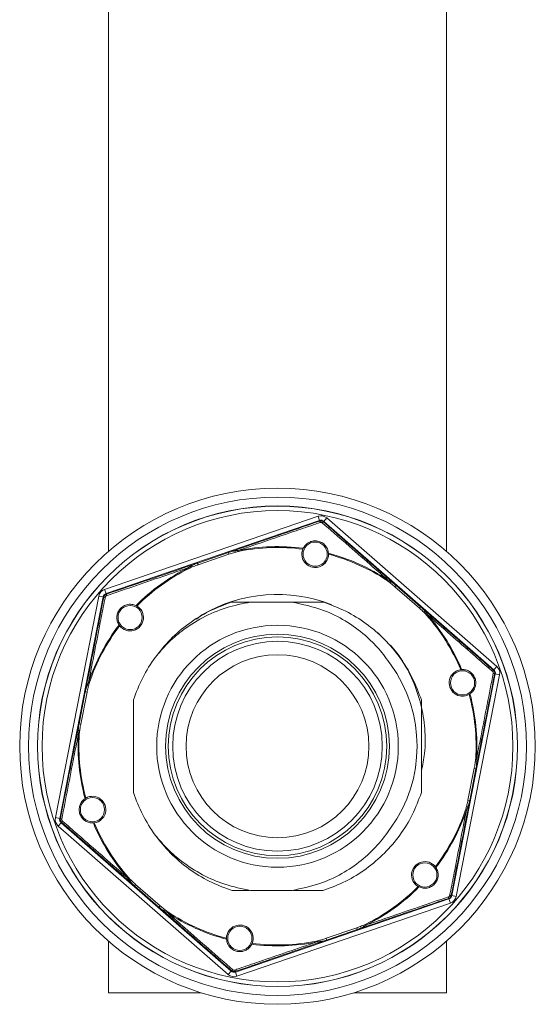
# Model space of a CAD drawing. Header units: millimetres. Extents: x 53 to 202, y 8 to 279.
# Tile 1 of 13: x 53 to 72, y 19 to 55. Entities that reach past the tile are written whole.
import ezdxf

# ---------------------------------------------------------------- set-up
doc = ezdxf.new("R2010")
doc.units = ezdxf.units.MM

msp = doc.modelspace()

# ---------------------------------------------------------------- linework, layer by layer
at = {"color": 7, "linetype": 'Continuous', "lineweight": 15}
for p, q in [((56.4267, 92.38), (56.4267, 35.583)), ((69.0933, 35.583), (69.0933, 92.38)), ((56.2792, 34.1559), (64.2812, 36.8947)), ((64.3352, 36.737), (64.2812, 36.8947)), ((64.3352, 36.737), (56.3332, 33.9983)), ((64.3301, 36.7111), (64.3352, 36.737)), ((64.4987, 36.7049), (64.4936, 36.679)), ((64.6083, 36.8305), (64.4987, 36.7049)), ((70.8716, 31.1444), (64.4987, 36.7049)), ((64.6083, 36.8305), (70.9812, 31.2699)), ((59.7672, 35.1434), (60.9196, 35.5379)), ((60.9412, 35.4748), (59.7888, 35.0804)), ((60.9196, 35.5379), (60.9412, 35.4748)), ((61.1606, 35.5995), (61.1754, 35.5481)), ((61.291, 35.6119), (61.2975, 35.5793)), ((59.539, 35.0444), (59.5588, 34.9948)), ((59.7672, 35.1434), (59.7888, 35.0804)), ((59.4283, 34.9744), (59.4432, 34.9446)), ((66.8917, 34.5125), (66.8733, 34.4847)), ((67.0077, 34.4517), (66.9746, 34.4097)), ((67.2075, 34.3036), (67.1637, 34.2533)), ((67.2075, 34.3036), (68.1253, 33.5027)), ((56.3332, 33.9983), (56.2792, 34.1559)), ((56.3332, 33.9983), (56.3531, 33.9809)), ((68.0815, 33.4525), (67.1637, 34.2533)), ((54.4309, 25.6054), (56.0601, 33.9048)), ((56.2236, 33.8727), (54.5944, 25.5733)), ((56.2236, 33.8727), (56.0601, 33.9048)), ((56.2435, 33.8553), (56.2236, 33.8727)), ((61.0577, 33.68), (61.0271, 33.6752)), ((61.7538, 33.68), (61.0577, 33.68)), ((61.7538, 33.68), (63.2999, 33.68)), ((64.4623, 33.68), (63.2999, 33.68)), ((64.4929, 33.6752), (64.4623, 33.68)), ((59.9264, 33.2066), (59.72, 33.0424)), ((68.1253, 33.5027), (68.0815, 33.4525)), ((68.2991, 33.3248), (68.2621, 33.2864)), ((68.3751, 33.2182), (68.3501, 33.1961)), ((66.5698, 32.4973), (66.4462, 32.5791)), ((67.2457, 31.7698), (66.9965, 32.0685)), ((69.2964, 22.6873), (70.9256, 30.9867)), ((70.8466, 31.1358), (70.8716, 31.1444)), ((70.9812, 31.2699), (70.8716, 31.1444)), ((70.9256, 30.9867), (70.9005, 30.9781)), ((71.0891, 30.9546), (70.9256, 30.9867)), ((55.6759, 30.6738), (55.7074, 30.6631)), ((71.0891, 30.9546), (69.4599, 22.6552)), ((55.3197, 29.1199), (55.5543, 30.3151)), ((55.6197, 30.3023), (55.3851, 29.1071)), ((55.5543, 30.3151), (55.6197, 30.3023)), ((55.6215, 30.5546), (55.6733, 30.5418)), ((57.36, 26.5777), (57.36, 29.9823)), ((68.16, 29.9823), (68.1552, 30.0129)), ((55.2913, 28.8728), (55.3442, 28.8651)), ((55.3197, 29.1199), (55.3851, 29.1071)), ((55.2966, 28.7419), (55.3299, 28.7398)), ((70.2287, 27.6872), (70.1758, 27.6949)), ((70.2234, 27.8181), (70.1901, 27.8202)), ((69.9003, 26.2577), (70.1349, 27.4529)), ((70.2003, 27.4401), (69.9657, 26.2449)), ((70.2003, 27.4401), (70.1349, 27.4529)), ((68.1552, 26.5471), (68.16, 26.5777)), ((69.9657, 26.2449), (69.9003, 26.2577)), ((69.8441, 25.8862), (69.8126, 25.8969)), ((69.8985, 26.0054), (69.8467, 26.0182)), ((54.5944, 25.5733), (54.4309, 25.6054)), ((54.5944, 25.5733), (54.6195, 25.5819)), ((54.6484, 25.4156), (54.5388, 25.2901)), ((60.9117, 19.7295), (54.5388, 25.2901)), ((54.6734, 25.4242), (54.6484, 25.4156)), ((54.6484, 25.4156), (61.0213, 19.8551)), ((57.1449, 23.3418), (57.1699, 23.3639)), ((57.2209, 23.2352), (57.2579, 23.2736)), ((57.3947, 23.0573), (57.4385, 23.1075)), ((58.3125, 22.2564), (57.3947, 23.0573)), ((57.4385, 23.1075), (58.3563, 22.3067)), ((61.0271, 22.8848), (61.0577, 22.88)), ((61.0577, 22.88), (61.7142, 22.88)), ((63.2999, 22.88), (61.7538, 22.88)), ((64.4623, 22.88), (64.4929, 22.8848)), ((61.1848, 19.823), (69.1868, 22.5617)), ((69.1868, 22.5617), (69.1669, 22.5791)), ((69.2408, 22.4041), (69.1868, 22.5617)), ((69.2765, 22.7047), (69.2964, 22.6873)), ((69.4599, 22.6552), (69.2964, 22.6873)), ((58.3125, 22.2564), (58.3563, 22.3067)), ((58.5123, 22.1083), (58.5454, 22.1503)), ((69.2408, 22.4041), (61.2388, 19.6653)), ((58.6283, 22.0475), (58.6467, 22.0753)), ((64.5788, 21.0852), (65.7312, 21.4796)), ((65.7528, 21.4166), (64.6004, 21.0221)), ((65.7528, 21.4166), (65.7312, 21.4796)), ((65.981, 21.5156), (65.9612, 21.5652)), ((66.0917, 21.5856), (66.0768, 21.6154)), ((64.6004, 21.0221), (64.5788, 21.0852)), ((56.4267, 20.977), (56.4267, 19.0467)), ((64.229, 20.9481), (64.2225, 20.9807)), ((64.3594, 20.9605), (64.3446, 21.0119)), ((69.0933, 19.0467), (69.0933, 20.977)), ((61.0213, 19.8551), (60.9117, 19.7295)), ((61.0213, 19.8551), (61.0264, 19.881)), ((61.1899, 19.8489), (61.1848, 19.823)), ((61.2388, 19.6653), (61.1848, 19.823)), ((56.4267, 19.0467), (59.8982, 19.0467)), ((65.6218, 19.0467), (69.0933, 19.0467))]:
    msp.add_line(p, q, dxfattribs=at)
at = {"color": 8, "linetype": 'Continuous', "lineweight": 15}
for p, q in [((61.022, 33.6911), (61.0271, 33.6752)), ((61.0577, 33.7024), (61.0577, 33.68)), ((64.4623, 33.7024), (64.4623, 33.68)), ((64.498, 33.6911), (64.4929, 33.6752))]:
    msp.add_line(p, q, dxfattribs=at)
at = {"color": 7, "linetype": 'Continuous', "lineweight": 15, "flags": 128}
for points in [[(64.3301, 36.7111), (64.3341, 36.7113), (64.3386, 36.7097), (64.3436, 36.7062), (64.349, 36.7011), (64.3546, 36.6943), (64.3604, 36.686), (64.3662, 36.6764), (64.3719, 36.6656)], [(64.4936, 36.679), (64.49, 36.6807), (64.4852, 36.6809), (64.4793, 36.6796), (64.4724, 36.6769), (64.4646, 36.6727), (64.4561, 36.6672), (64.4471, 36.6605), (64.4377, 36.6526)], [(56.3531, 33.9809), (56.3498, 33.9786), (56.3472, 33.9745), (56.3454, 33.9688), (56.3443, 33.9614), (56.344, 33.9526), (56.3446, 33.9425), (56.3459, 33.9313), (56.3479, 33.9193)], [(56.2435, 33.8553), (56.2453, 33.8588), (56.249, 33.862), (56.2545, 33.8646), (56.2616, 33.8666), (56.2703, 33.8681), (56.2804, 33.869), (56.2916, 33.8692), (56.3039, 33.8687)], [(70.8466, 31.1358), (70.8487, 31.1324), (70.8496, 31.1277), (70.8491, 31.1217), (70.8474, 31.1145), (70.8443, 31.1062), (70.84, 31.097), (70.8345, 31.0872), (70.8281, 31.0768)], [(70.8498, 31.0134), (70.8613, 31.0091), (70.8716, 31.0047), (70.8806, 31.0001), (70.8881, 30.9954), (70.8939, 30.9908), (70.898, 30.9863), (70.9002, 30.9821), (70.9005, 30.9781)], [(54.6195, 25.5819), (54.6198, 25.5779), (54.622, 25.5737), (54.6261, 25.5692), (54.6319, 25.5646), (54.6394, 25.5599), (54.6484, 25.5553), (54.6587, 25.5509), (54.6702, 25.5466)], [(54.6734, 25.4242), (54.6713, 25.4276), (54.6704, 25.4323), (54.6709, 25.4383), (54.6726, 25.4455), (54.6757, 25.4538), (54.68, 25.463), (54.6855, 25.4728), (54.6919, 25.4832)], [(69.1721, 22.6407), (69.1741, 22.6287), (69.1754, 22.6175), (69.176, 22.6074), (69.1757, 22.5986), (69.1746, 22.5912), (69.1728, 22.5855), (69.1702, 22.5814), (69.1669, 22.5791)], [(69.2161, 22.6913), (69.2284, 22.6908), (69.2396, 22.691), (69.2497, 22.6919), (69.2584, 22.6934), (69.2655, 22.6954), (69.271, 22.698), (69.2747, 22.7012), (69.2765, 22.7047)], [(61.0823, 19.9074), (61.0729, 19.8995), (61.0639, 19.8928), (61.0554, 19.8873), (61.0476, 19.8831), (61.0407, 19.8804), (61.0348, 19.8791), (61.03, 19.8793), (61.0264, 19.881)], [(61.1481, 19.8944), (61.1538, 19.8836), (61.1596, 19.874), (61.1654, 19.8657), (61.171, 19.8589), (61.1764, 19.8538), (61.1814, 19.8503), (61.1859, 19.8487), (61.1899, 19.8489)]]:
    msp.add_lwpolyline(points, dxfattribs=at)
at = {"color": 7, "linetype": 'Continuous', "lineweight": 15}
for centre, radius in [((62.76, 28.28), 9.6667), ((62.76, 28.28), 9.3333), ((62.76, 28.28), 9), ((62.76, 28.28), 8.9942), ((62.76, 28.28), 8.8275), ((64.1726, 35.476), 0.4535), ((57.2344, 33.1013), 0.4535), ((62.76, 28.28), 4.5299), ((62.76, 28.28), 4.1965), ((62.76, 28.28), 4.097), ((62.76, 28.28), 3.9303), ((62.76, 28.28), 3.4286), ((69.6982, 30.6547), 0.4535), ((55.8218, 25.9053), 0.4535), ((68.2856, 23.4587), 0.4535), ((61.3474, 21.084), 0.4535)]:
    msp.add_circle(centre, radius, dxfattribs=at)
for centre, radius, start, end in [((61.1196, 35.5875), 0.0427, 16.30511, 43.86669), ((62.76, 28.28), 7.4777, 82.5974, 101.32955), ((62.76, 28.28), 7.4443, 82.67528, 101.32955), ((64.1726, 35.476), 0.5, 157.96675, 359.82129), ((62.76, 28.28), 7.4777, 56.45849, 75.19065), ((62.76, 28.28), 7.4443, 56.45849, 75.11277), ((59.5787, 35.0601), 0.0427, 173.92136, 201.48293), ((62.76, 28.28), 7.4777, 116.45849, 135.19065), ((62.76, 28.28), 7.4443, 116.45849, 135.11277), ((67.0411, 34.4251), 0.0427, 113.92136, 141.48293), ((62.76, 28.28), 5.6833, 68.93388, 119.90569), ((57.2344, 33.1013), 0.5, 217.96675, 59.82129), ((68.2683, 33.3543), 0.0427, 316.30511, 343.86669), ((62.76, 28.28), 7.4443, 22.67528, 41.32955), ((62.76, 28.28), 7.4777, 22.5974, 41.32955), ((62.76, 28.28), 7.4777, 142.5974, 161.32955), ((62.76, 28.28), 7.4443, 142.67528, 161.32955), ((62.76, 28.28), 5.6667, 144, 162.19371), ((62.76, 28.28), 5.2333, 324.08269, 35.91731), ((69.6982, 30.6547), 0.5, 97.96675, 299.82129), ((55.6114, 30.5131), 0.0427, 76.30511, 103.86669), ((57.46, 29.9823), 0.1, 162.19371, 180), ((62.76, 28.28), 7.4443, 356.45849, 15.11277), ((62.76, 28.28), 7.4777, 356.45849, 15.19065), ((55.2977, 28.915), 0.0427, 233.92136, 261.48293), ((62.76, 28.28), 7.4777, 176.45849, 195.19065), ((62.76, 28.28), 7.4443, 176.45849, 195.11277), ((70.2223, 27.645), 0.0427, 53.92136, 81.48293), ((57.46, 26.5777), 0.1, 180, 197.80629), ((55.8218, 25.9053), 0.5, 277.96675, 119.82129), ((62.76, 28.28), 5.6667, 197.80629, 216), ((62.76, 28.28), 7.4443, 322.67528, 341.32955), ((62.76, 28.28), 7.4777, 322.5974, 341.32955), ((69.9086, 26.0469), 0.0427, 256.30511, 283.86669), ((62.76, 28.28), 7.4777, 202.5974, 221.32955), ((62.76, 28.28), 7.4443, 202.67528, 221.32955), ((68.2856, 23.4587), 0.5, 37.96675, 239.82129), ((57.2517, 23.2057), 0.0427, 136.30511, 163.86669), ((62.76, 28.28), 7.4443, 296.45849, 315.11277), ((62.76, 28.28), 7.4777, 296.45849, 315.19065), ((58.4789, 22.1349), 0.0427, 293.92136, 321.48293), ((62.76, 28.28), 7.4777, 236.45849, 255.19065), ((62.76, 28.28), 7.4443, 236.45849, 255.11277), ((61.3474, 21.084), 0.5, 337.96675, 179.82129), ((65.9413, 21.4999), 0.0427, 353.92136, 21.48293), ((62.76, 28.28), 7.4777, 262.5974, 281.32955), ((62.76, 28.28), 7.4443, 262.67528, 281.32955), ((64.4004, 20.9725), 0.0427, 196.30511, 223.86669)]:
    msp.add_arc(centre, radius, start, end, dxfattribs=at)
for centre, major_axis, ratio, start_param, end_param in [((64.3892, 36.5793), (0.0642, 0.3271), 0.9999492, 5.7596085, 6.8067621), ((64.3892, 36.5793), (0.0321, 0.1636), 0.9998477, 5.7596085, 6.8067621), ((56.3872, 33.8406), (-0.2512, 0.2192), 0.9999492, 5.7596085, 6.8067621), ((56.3872, 33.8406), (0.1256, -0.1096), 0.9998477, 2.6180159, 3.6651694), ((70.762, 31.0188), (0.1577, 0.054), 0.9998477, 5.7596085, 6.8067621), ((70.762, 31.0188), (0.3154, 0.1079), 0.9999492, 5.7596085, 6.8067621), ((54.758, 25.5412), (-0.3154, -0.1079), 0.9999492, 5.7596085, 6.8067621), ((54.758, 25.5412), (0.1577, 0.054), 0.9998477, 2.6180159, 3.6651694), ((69.1328, 22.7194), (0.1256, -0.1096), 0.9998477, 5.7596085, 6.8067621), ((69.1328, 22.7194), (0.2512, -0.2192), 0.9999492, 5.7596085, 6.8067621), ((61.1308, 19.9807), (-0.0642, -0.3271), 0.9999492, 5.7596085, 6.8067621), ((61.1308, 19.9807), (0.0321, 0.1636), 0.9998477, 2.6180159, 3.6651694)]:
    msp.add_ellipse(centre, major_axis=major_axis, ratio=ratio, start_param=start_param, end_param=end_param, dxfattribs=at)
for points, knots in [([(61.1504, 35.617), (61.685, 35.8006), (62.761, 36.1699), (63.8049, 36.5299), (64.3301, 36.7111)], [0, 0, 0, 0, 0.4968726, 1, 1, 1, 1]), ([(64.3719, 36.6656), (64.3112, 36.6448), (64.0078, 36.5409), (63.3487, 36.3155), (62.3838, 35.9856), (61.656, 35.7367), (61.291, 35.6119)], [0, 0, 0, 0, 0.0602703, 0.3013971, 0.6497219, 1, 1, 1, 1]), ([(64.3301, 36.7111), (64.3384, 36.7135), (64.3621, 36.7204), (64.4044, 36.7211), (64.4533, 36.7085), (64.4803, 36.6887), (64.4936, 36.679)], [0, 0, 0, 0, 0.1495992, 0.4263689, 0.7161015, 1, 1, 1, 1]), ([(64.4377, 36.6526), (64.4324, 36.6566), (64.4217, 36.6644), (64.4017, 36.6696), (64.3847, 36.6693), (64.3753, 36.6665), (64.3719, 36.6656)], [0, 0, 0, 0, 0.28591046, 0.57273542, 0.84833491, 1, 1, 1, 1]), ([(66.8917, 34.5125), (66.8732, 34.5287), (66.6541, 34.7197), (66.1313, 35.1756), (65.3279, 35.8761), (64.735, 36.3933), (64.4377, 36.6526)], [0, 0, 0, 0, 0.0223282, 0.2635092, 0.6307845, 1, 1, 1, 1]), ([(64.4936, 36.679), (64.9066, 36.3169), (65.7368, 35.5891), (66.5933, 34.8404), (67.0238, 34.4641)], [0, 0, 0, 0, 0.4973797, 1, 1, 1, 1]), ([(64.6713, 35.5093), (64.662, 35.5635), (64.6425, 35.6776), (64.5385, 35.829), (64.3901, 35.9332), (64.2293, 35.9772), (64.0747, 35.9705), (63.9324, 35.9197), (63.8054, 35.8279), (63.7516, 35.7409), (63.7234, 35.6953)], [0, 0, 0, 0, 0.1346573, 0.2833738, 0.4154942, 0.5310698, 0.6393323, 0.749519, 0.868839, 1, 1, 1, 1]), ([(60.9196, 35.5379), (60.9337, 35.5427), (61.0105, 35.5691), (61.0875, 35.5955), (61.1504, 35.617)], [0, 0, 0, 0, 0.182928, 1, 1, 1, 1]), ([(60.9196, 35.5379), (60.9775, 35.5555), (61.0568, 35.5795), (61.1386, 35.5952), (61.1606, 35.5995)], [0, 0, 0, 0, 0.7303679, 1, 1, 1, 1]), ([(61.1754, 35.5481), (61.1542, 35.5419), (61.0756, 35.5191), (60.9979, 35.4935), (60.9412, 35.4748)], [0, 0, 0, 0, 0.2705051, 1, 1, 1, 1]), ([(61.1606, 35.5995), (61.1807, 35.603), (61.2239, 35.6107), (61.2676, 35.6115), (61.291, 35.6119)], [0, 0, 0, 0, 0.46647403, 1, 1, 1, 1]), ([(61.2975, 35.5793), (61.2759, 35.5744), (61.2349, 35.5651), (61.1945, 35.5536), (61.1754, 35.5481)], [0, 0, 0, 0, 0.5274223, 1, 1, 1, 1]), ([(63.7234, 35.6953), (63.7202, 35.6886), (63.7153, 35.6785), (63.7106, 35.6673), (63.7091, 35.6636)], [0, 0, 0, 0, 0.6673535, 1, 1, 1, 1]), ([(64.6726, 35.4744), (64.6725, 35.4826), (64.6723, 35.4948), (64.6716, 35.5056), (64.6713, 35.5093)], [0, 0, 0, 0, 0.66725601, 1, 1, 1, 1]), ([(56.3531, 33.9809), (56.8731, 34.1575), (57.9186, 34.5125), (58.9952, 34.8799), (59.5363, 35.0646)], [0, 0, 0, 0, 0.4973797, 1, 1, 1, 1]), ([(59.4283, 34.9744), (59.4451, 34.9871), (59.4801, 35.0134), (59.5189, 35.0338), (59.539, 35.0444)], [0, 0, 0, 0, 0.47977642, 1, 1, 1, 1]), ([(59.5363, 35.0646), (59.5992, 35.0861), (59.6762, 35.1124), (59.7531, 35.1386), (59.7672, 35.1434)], [0, 0, 0, 0, 0.817072, 1, 1, 1, 1]), ([(59.539, 35.0444), (59.5993, 35.0739), (59.6741, 35.1104), (59.752, 35.1381), (59.7672, 35.1434)], [0, 0, 0, 0, 0.8054328, 1, 1, 1, 1]), ([(59.7888, 35.0804), (59.7738, 35.0752), (59.6965, 35.0484), (59.6203, 35.0188), (59.5588, 34.9948)], [0, 0, 0, 0, 0.1936075, 1, 1, 1, 1]), ([(59.4283, 34.9744), (59.405, 34.9664), (59.1301, 34.8723), (58.4739, 34.6475), (57.4656, 34.3019), (56.7211, 34.047), (56.3479, 33.9193)], [0, 0, 0, 0, 0.0223282, 0.2635092, 0.6307845, 1, 1, 1, 1]), ([(59.5588, 34.9948), (59.5383, 34.9866), (59.4992, 34.9709), (59.4612, 34.953), (59.4432, 34.9446)], [0, 0, 0, 0, 0.5266032, 1, 1, 1, 1]), ([(66.9746, 34.4097), (66.9572, 34.4234), (66.9241, 34.4494), (66.8896, 34.4734), (66.8733, 34.4847)], [0, 0, 0, 0, 0.5266032, 1, 1, 1, 1]), ([(66.8917, 34.5125), (66.911, 34.5043), (66.9513, 34.4872), (66.9884, 34.4638), (67.0077, 34.4517)], [0, 0, 0, 0, 0.4797764, 1, 1, 1, 1]), ([(67.1637, 34.2533), (67.1517, 34.2637), (67.0899, 34.3173), (67.0261, 34.3685), (66.9746, 34.4097)], [0, 0, 0, 0, 0.1936075, 1, 1, 1, 1]), ([(67.0077, 34.4517), (67.0633, 34.4142), (67.1324, 34.3677), (67.1953, 34.314), (67.2075, 34.3036)], [0, 0, 0, 0, 0.80543279, 1, 1, 1, 1]), ([(67.0238, 34.4641), (67.0739, 34.4204), (67.1351, 34.3668), (67.1963, 34.3133), (67.2075, 34.3036)], [0, 0, 0, 0, 0.817072, 1, 1, 1, 1]), ([(56.2435, 33.8553), (56.2456, 33.8637), (56.2514, 33.8877), (56.272, 33.9246), (56.3073, 33.9607), (56.338, 33.9742), (56.3531, 33.9809)], [0, 0, 0, 0, 0.1495992, 0.4263689, 0.7161015, 1, 1, 1, 1]), ([(55.6011, 30.5546), (55.7095, 31.1093), (55.9277, 32.2258), (56.1378, 33.3099), (56.2435, 33.8553)], [0, 0, 0, 0, 0.4968726, 1, 1, 1, 1]), ([(56.3039, 33.8687), (56.2915, 33.8058), (56.2297, 33.4911), (56.0954, 32.8076), (55.8986, 31.807), (55.7503, 31.0522), (55.6759, 30.6738)], [0, 0, 0, 0, 0.0602703, 0.3013971, 0.6497219, 1, 1, 1, 1]), ([(56.3479, 33.9193), (56.3419, 33.9166), (56.3297, 33.9113), (56.3153, 33.8966), (56.307, 33.8816), (56.3047, 33.8721), (56.3039, 33.8687)], [0, 0, 0, 0, 0.2859105, 0.5727354, 0.8483349, 1, 1, 1, 1]), ([(57.4549, 33.5499), (57.4033, 33.569), (57.2948, 33.6091), (57.1116, 33.5947), (56.9472, 33.5183), (56.8287, 33.401), (56.7572, 33.2638), (56.73, 33.1151), (56.746, 32.9593), (56.7945, 32.8692), (56.8198, 32.822)], [0, 0, 0, 0, 0.1346573, 0.2833738, 0.4154942, 0.5310698, 0.6393323, 0.749519, 0.868839, 1, 1, 1, 1]), ([(58.1756, 31.6108), (58.3254, 31.7874), (58.6274, 32.1434), (59.2182, 32.651), (59.947, 33.1175), (60.8191, 33.4969), (61.4431, 33.6191), (61.7538, 33.68)], [0, 0, 0, 0, 0.16403961, 0.33067689, 0.55013508, 0.7759575, 1, 1, 1, 1]), ([(58.1756, 31.6108), (58.3596, 31.8416), (58.7314, 32.3079), (59.4223, 32.8851), (60.1876, 33.3631), (60.7485, 33.5716), (61.0271, 33.6752)], [0, 0, 0, 0, 0.2471229, 0.4991541, 0.7511621, 1, 1, 1, 1]), ([(63.2999, 33.68), (63.7024, 33.5958), (64.401, 33.4497), (65.3218, 32.9896), (66.0113, 32.49), (66.577, 31.935), (66.857, 31.5462), (66.9983, 31.35)], [0, 0, 0, 0, 0.27302175, 0.47390513, 0.68094223, 0.83900273, 1, 1, 1, 1]), ([(64.4929, 33.6752), (64.7714, 33.5716), (65.3321, 33.3629), (66.0989, 32.886), (66.7855, 32.303), (67.3654, 31.6188), (67.8411, 30.8556), (68.0501, 30.2949), (68.1552, 30.0129)], [0, 0, 0, 0, 0.1655971, 0.3333039, 0.501026, 0.6666377, 0.8322927, 1, 1, 1, 1]), ([(57.4857, 33.5336), (57.4786, 33.5375), (57.468, 33.5435), (57.4582, 33.5483), (57.4549, 33.5499)], [0, 0, 0, 0, 0.667256, 1, 1, 1, 1]), ([(68.2621, 33.2864), (68.2461, 33.3017), (68.187, 33.3583), (68.126, 33.4128), (68.0815, 33.4525)], [0, 0, 0, 0, 0.2705051, 1, 1, 1, 1]), ([(68.1253, 33.5027), (68.1365, 33.493), (68.1978, 33.4396), (68.2591, 33.3861), (68.3093, 33.3425)], [0, 0, 0, 0, 0.182928, 1, 1, 1, 1]), ([(68.1253, 33.5027), (68.1695, 33.4614), (68.23, 33.4048), (68.2845, 33.3418), (68.2991, 33.3248)], [0, 0, 0, 0, 0.7303679, 1, 1, 1, 1]), ([(68.3501, 33.1961), (68.3351, 33.2124), (68.3066, 33.2433), (68.2763, 33.2725), (68.2621, 33.2864)], [0, 0, 0, 0, 0.5274223, 1, 1, 1, 1]), ([(68.2991, 33.3248), (68.3123, 33.3092), (68.3405, 33.2757), (68.3631, 33.2382), (68.3751, 33.2182)], [0, 0, 0, 0, 0.46647403, 1, 1, 1, 1]), ([(68.3093, 33.3425), (68.7355, 32.9712), (69.5934, 32.2241), (70.4271, 31.5001), (70.8466, 31.1358)], [0, 0, 0, 0, 0.4968726, 1, 1, 1, 1]), ([(70.8281, 31.0768), (70.7797, 31.119), (70.5381, 31.3299), (70.0133, 31.7879), (69.2452, 32.4586), (68.6657, 32.9645), (68.3751, 33.2182)], [0, 0, 0, 0, 0.0602703, 0.3013971, 0.6497219, 1, 1, 1, 1]), ([(56.8198, 32.822), (56.824, 32.8158), (56.8303, 32.8066), (56.8377, 32.7969), (56.8402, 32.7937)], [0, 0, 0, 0, 0.6673535, 1, 1, 1, 1]), ([(68.16, 27.3642), (68.2045, 27.5791), (68.3114, 28.0959), (68.3007, 28.9372), (68.1576, 29.8561), (67.8551, 30.7413), (67.5219, 31.3721), (67.2949, 31.6989), (67.2457, 31.7698)], [0, 0, 0, 0, 0.1418429, 0.3411449, 0.5404824, 0.7423053, 0.9441282, 1, 1, 1, 1]), ([(69.6636, 31.1533), (69.6561, 31.1528), (69.6449, 31.152), (69.6329, 31.1504), (69.6289, 31.1498)], [0, 0, 0, 0, 0.6673535, 1, 1, 1, 1]), ([(69.9764, 30.2394), (70.0187, 30.2745), (70.1078, 30.3485), (70.1868, 30.5143), (70.2029, 30.6949), (70.1606, 30.8562), (70.0775, 30.9867), (69.9623, 31.0845), (69.8194, 31.1486), (69.7171, 31.1517), (69.6636, 31.1533)], [0, 0, 0, 0, 0.1346573, 0.2833738, 0.4154942, 0.5310698, 0.6393323, 0.749519, 0.868839, 1, 1, 1, 1]), ([(70.2234, 27.8181), (70.2281, 27.8423), (70.284, 28.1274), (70.4174, 28.8081), (70.6224, 29.8542), (70.7738, 30.6263), (70.8498, 31.0134)], [0, 0, 0, 0, 0.0223282, 0.2635092, 0.6307845, 1, 1, 1, 1]), ([(70.8498, 31.0134), (70.8505, 31.02), (70.852, 31.0332), (70.8465, 31.053), (70.8376, 31.0676), (70.8306, 31.0744), (70.8281, 31.0768)], [0, 0, 0, 0, 0.2859105, 0.5727354, 0.8483349, 1, 1, 1, 1]), ([(70.8466, 31.1358), (70.8528, 31.1298), (70.8707, 31.1127), (70.8924, 31.0765), (70.906, 31.0278), (70.9023, 30.9946), (70.9005, 30.9781)], [0, 0, 0, 0, 0.1495992, 0.4263689, 0.7161015, 1, 1, 1, 1]), ([(55.6215, 30.5546), (55.6284, 30.5738), (55.6434, 30.615), (55.6646, 30.6533), (55.6759, 30.6738)], [0, 0, 0, 0, 0.466474, 1, 1, 1, 1]), ([(55.7074, 30.6631), (55.7009, 30.6419), (55.6884, 30.6018), (55.6782, 30.561), (55.6733, 30.5418)], [0, 0, 0, 0, 0.5274223, 1, 1, 1, 1]), ([(70.9005, 30.9781), (70.7935, 30.4395), (70.5782, 29.3565), (70.3581, 28.2405), (70.2475, 27.6795)], [0, 0, 0, 0, 0.4973797, 1, 1, 1, 1]), ([(55.5543, 30.3151), (55.5572, 30.3297), (55.5728, 30.4095), (55.5884, 30.4893), (55.6011, 30.5546)], [0, 0, 0, 0, 0.182928, 1, 1, 1, 1]), ([(55.5543, 30.3151), (55.568, 30.3741), (55.5868, 30.4548), (55.6141, 30.5334), (55.6215, 30.5546)], [0, 0, 0, 0, 0.73036787, 1, 1, 1, 1]), ([(55.6733, 30.5418), (55.6681, 30.5203), (55.6486, 30.4408), (55.6319, 30.3607), (55.6197, 30.3023)], [0, 0, 0, 0, 0.2705051, 1, 1, 1, 1]), ([(68.16, 26.5777), (68.16, 27.0353), (68.16, 27.8181), (68.16, 28.9451), (68.16, 29.6207), (68.16, 29.9658), (68.16, 29.9823)], [0, 0, 0, 0, 0.4057124, 0.6939936, 0.9853821, 1, 1, 1, 1]), ([(69.9469, 30.2209), (69.9539, 30.225), (69.9643, 30.2313), (69.9734, 30.2374), (69.9764, 30.2394)], [0, 0, 0, 0, 0.667256, 1, 1, 1, 1]), ([(54.6195, 25.5819), (54.7265, 26.1205), (54.9418, 27.2035), (55.1619, 28.3195), (55.2725, 28.8805)], [0, 0, 0, 0, 0.4973797, 1, 1, 1, 1]), ([(55.2725, 28.8805), (55.2854, 28.9457), (55.3011, 29.0256), (55.3168, 29.1053), (55.3197, 29.1199)], [0, 0, 0, 0, 0.817072, 1, 1, 1, 1]), ([(55.2966, 28.7419), (55.2941, 28.7628), (55.2887, 28.8062), (55.2904, 28.85), (55.2913, 28.8728)], [0, 0, 0, 0, 0.4797764, 1, 1, 1, 1]), ([(55.2913, 28.8728), (55.296, 28.9397), (55.3018, 29.0227), (55.3168, 29.1041), (55.3197, 29.1199)], [0, 0, 0, 0, 0.8054328, 1, 1, 1, 1]), ([(55.3442, 28.8651), (55.3411, 28.8432), (55.3351, 28.8016), (55.3316, 28.7597), (55.3299, 28.7398)], [0, 0, 0, 0, 0.5266032, 1, 1, 1, 1]), ([(55.3851, 29.1071), (55.3821, 29.0915), (55.3666, 29.0112), (55.3542, 28.9303), (55.3442, 28.8651)], [0, 0, 0, 0, 0.19360747, 1, 1, 1, 1]), ([(55.2966, 28.7419), (55.2919, 28.7177), (55.236, 28.4326), (55.1026, 27.7519), (54.8976, 26.7058), (54.7462, 25.9337), (54.6702, 25.5466)], [0, 0, 0, 0, 0.0223282, 0.2635092, 0.6307845, 1, 1, 1, 1]), ([(70.1349, 27.4529), (70.1379, 27.4685), (70.1534, 27.5488), (70.1658, 27.6297), (70.1758, 27.6949)], [0, 0, 0, 0, 0.19360747, 1, 1, 1, 1]), ([(70.1758, 27.6949), (70.1789, 27.7168), (70.1849, 27.7584), (70.1884, 27.8003), (70.1901, 27.8202)], [0, 0, 0, 0, 0.52660319, 1, 1, 1, 1]), ([(70.2287, 27.6872), (70.224, 27.6203), (70.2182, 27.5373), (70.2032, 27.4559), (70.2003, 27.4401)], [0, 0, 0, 0, 0.8054328, 1, 1, 1, 1]), ([(70.2475, 27.6795), (70.2346, 27.6143), (70.2189, 27.5344), (70.2032, 27.4547), (70.2003, 27.4401)], [0, 0, 0, 0, 0.817072, 1, 1, 1, 1]), ([(70.2234, 27.8181), (70.2259, 27.7972), (70.2313, 27.7538), (70.2296, 27.71), (70.2287, 27.6872)], [0, 0, 0, 0, 0.4797764, 1, 1, 1, 1]), ([(55.5436, 26.3206), (55.5013, 26.2855), (55.4122, 26.2115), (55.3332, 26.0457), (55.3171, 25.8651), (55.3594, 25.7038), (55.4425, 25.5733), (55.5577, 25.4755), (55.7006, 25.4114), (55.8029, 25.4083), (55.8564, 25.4067)], [0, 0, 0, 0, 0.1346573, 0.2833738, 0.4154942, 0.5310698, 0.6393323, 0.749519, 0.868839, 1, 1, 1, 1]), ([(55.5731, 26.3391), (55.5661, 26.335), (55.5557, 26.3287), (55.5466, 26.3226), (55.5436, 26.3206)], [0, 0, 0, 0, 0.667256, 1, 1, 1, 1]), ([(68.1552, 26.5471), (68.0501, 26.2651), (67.8411, 25.7044), (67.3654, 24.9412), (66.7855, 24.257), (66.0989, 23.674), (65.3321, 23.1971), (64.7714, 22.9884), (64.4929, 22.8848)], [0, 0, 0, 0, 0.1677073, 0.3333623, 0.498974, 0.6666961, 0.8344029, 1, 1, 1, 1]), ([(69.8467, 26.0182), (69.8519, 26.0397), (69.8714, 26.1192), (69.8881, 26.1993), (69.9003, 26.2577)], [0, 0, 0, 0, 0.2705051, 1, 1, 1, 1]), ([(69.9657, 26.2449), (69.952, 26.1859), (69.9332, 26.1052), (69.9059, 26.0266), (69.8985, 26.0054)], [0, 0, 0, 0, 0.7303679, 1, 1, 1, 1]), ([(69.9657, 26.2449), (69.9628, 26.2303), (69.9472, 26.1505), (69.9316, 26.0707), (69.9189, 26.0054)], [0, 0, 0, 0, 0.182928, 1, 1, 1, 1]), ([(69.2161, 22.6913), (69.2285, 22.7542), (69.2903, 23.0689), (69.4246, 23.7524), (69.6214, 24.753), (69.7697, 25.5078), (69.8441, 25.8862)], [0, 0, 0, 0, 0.0602703, 0.3013971, 0.6497219, 1, 1, 1, 1]), ([(69.9189, 26.0054), (69.8105, 25.4507), (69.5923, 24.3342), (69.3822, 23.2501), (69.2765, 22.7047)], [0, 0, 0, 0, 0.4968726, 1, 1, 1, 1]), ([(69.8126, 25.8969), (69.8191, 25.9181), (69.8316, 25.9582), (69.8418, 25.999), (69.8467, 26.0182)], [0, 0, 0, 0, 0.5274223, 1, 1, 1, 1]), ([(69.8985, 26.0054), (69.8916, 25.9862), (69.8766, 25.945), (69.8554, 25.9067), (69.8441, 25.8862)], [0, 0, 0, 0, 0.466474, 1, 1, 1, 1]), ([(54.6734, 25.4242), (54.6672, 25.4302), (54.6493, 25.4473), (54.6276, 25.4835), (54.614, 25.5322), (54.6177, 25.5654), (54.6195, 25.5819)], [0, 0, 0, 0, 0.1495992, 0.4263689, 0.7161015, 1, 1, 1, 1]), ([(54.6702, 25.5466), (54.6695, 25.54), (54.668, 25.5268), (54.6735, 25.507), (54.6824, 25.4924), (54.6894, 25.4856), (54.6919, 25.4832)], [0, 0, 0, 0, 0.2859105, 0.5727354, 0.8483349, 1, 1, 1, 1]), ([(54.6919, 25.4832), (54.7403, 25.441), (54.9819, 25.2301), (55.5067, 24.7721), (56.2748, 24.1014), (56.8543, 23.5955), (57.1449, 23.3418)], [0, 0, 0, 0, 0.06027034, 0.30139713, 0.6497219, 1, 1, 1, 1]), ([(57.2107, 23.2175), (56.7845, 23.5888), (55.9266, 24.3359), (55.0929, 25.0599), (54.6734, 25.4242)], [0, 0, 0, 0, 0.4968726, 1, 1, 1, 1]), ([(55.8564, 25.4067), (55.8639, 25.4072), (55.8751, 25.408), (55.8871, 25.4096), (55.8911, 25.4102)], [0, 0, 0, 0, 0.6673535, 1, 1, 1, 1]), ([(66.9983, 25.21), (66.8392, 24.9913), (66.5171, 24.5485), (65.8972, 23.9743), (65.1734, 23.4858), (64.3018, 23.0819), (63.6526, 22.9511), (63.2999, 22.88)], [0, 0, 0, 0, 0.1800468, 0.3644795, 0.5598383, 0.7608407, 1, 1, 1, 1]), ([(61.0271, 22.8848), (60.7485, 22.9884), (60.1876, 23.1968), (59.4223, 23.6749), (58.7303, 24.253), (58.358, 24.7206), (58.1733, 24.9527)], [0, 0, 0, 0, 0.24855298, 0.50027251, 0.75201511, 1, 1, 1, 1]), ([(61.7538, 22.88), (61.4274, 22.9447), (60.8034, 23.0683), (59.932, 23.4518), (59.2191, 23.9086), (58.6284, 24.4159), (58.3273, 24.7705), (58.1756, 24.9492)], [0, 0, 0, 0, 0.2353448, 0.449949, 0.6704905, 0.8339601, 1, 1, 1, 1]), ([(68.0651, 23.0101), (68.1167, 22.991), (68.2252, 22.9509), (68.4084, 22.9653), (68.5728, 23.0417), (68.6913, 23.159), (68.7628, 23.2962), (68.79, 23.4449), (68.774, 23.6007), (68.7255, 23.6908), (68.7002, 23.738)], [0, 0, 0, 0, 0.1346573, 0.2833738, 0.4154942, 0.5310698, 0.6393323, 0.749519, 0.868839, 1, 1, 1, 1]), ([(68.7002, 23.738), (68.696, 23.7442), (68.6897, 23.7534), (68.6823, 23.7631), (68.6798, 23.7663)], [0, 0, 0, 0, 0.6673535, 1, 1, 1, 1]), ([(57.2209, 23.2352), (57.2077, 23.2508), (57.1795, 23.2843), (57.1569, 23.3218), (57.1449, 23.3418)], [0, 0, 0, 0, 0.466474, 1, 1, 1, 1]), ([(57.1699, 23.3639), (57.1849, 23.3476), (57.2134, 23.3167), (57.2437, 23.2875), (57.2579, 23.2736)], [0, 0, 0, 0, 0.5274223, 1, 1, 1, 1]), ([(57.2579, 23.2736), (57.2739, 23.2583), (57.333, 23.2017), (57.394, 23.1472), (57.4385, 23.1075)], [0, 0, 0, 0, 0.2705051, 1, 1, 1, 1]), ([(57.3947, 23.0573), (57.3835, 23.067), (57.3222, 23.1204), (57.2609, 23.1739), (57.2107, 23.2175)], [0, 0, 0, 0, 0.182928, 1, 1, 1, 1]), ([(57.3947, 23.0573), (57.3505, 23.0986), (57.29, 23.1552), (57.2355, 23.2182), (57.2209, 23.2352)], [0, 0, 0, 0, 0.7303679, 1, 1, 1, 1]), ([(63.3395, 22.88), (63.3664, 22.88), (63.7255, 22.88), (64.1003, 22.88), (64.4456, 22.88), (64.4623, 22.88)], [0, 0, 0, 0, 0.0714418, 0.9550778, 1, 1, 1, 1]), ([(68.0343, 23.0264), (68.0414, 23.0225), (68.052, 23.0165), (68.0618, 23.0117), (68.0651, 23.0101)], [0, 0, 0, 0, 0.667256, 1, 1, 1, 1]), ([(69.1669, 22.5791), (68.6469, 22.4025), (67.6014, 22.0475), (66.5248, 21.6801), (65.9837, 21.4954)], [0, 0, 0, 0, 0.4973797, 1, 1, 1, 1]), ([(66.0917, 21.5856), (66.115, 21.5936), (66.3899, 21.6877), (67.0461, 21.9125), (68.0544, 22.2581), (68.7989, 22.513), (69.1721, 22.6407)], [0, 0, 0, 0, 0.0223282, 0.2635092, 0.6307845, 1, 1, 1, 1]), ([(69.2765, 22.7047), (69.2744, 22.6963), (69.2686, 22.6723), (69.248, 22.6354), (69.2127, 22.5993), (69.182, 22.5858), (69.1669, 22.5791)], [0, 0, 0, 0, 0.1495992, 0.4263689, 0.7161015, 1, 1, 1, 1]), ([(69.1721, 22.6407), (69.1781, 22.6434), (69.1903, 22.6487), (69.2047, 22.6634), (69.213, 22.6784), (69.2153, 22.6879), (69.2161, 22.6913)], [0, 0, 0, 0, 0.2859105, 0.5727354, 0.8483349, 1, 1, 1, 1]), ([(58.4962, 22.0959), (58.4461, 22.1396), (58.3849, 22.1932), (58.3237, 22.2467), (58.3125, 22.2564)], [0, 0, 0, 0, 0.817072, 1, 1, 1, 1]), ([(58.5123, 22.1083), (58.4567, 22.1458), (58.3876, 22.1923), (58.3247, 22.246), (58.3125, 22.2564)], [0, 0, 0, 0, 0.8054328, 1, 1, 1, 1]), ([(58.3563, 22.3067), (58.3683, 22.2963), (58.4301, 22.2427), (58.4939, 22.1915), (58.5454, 22.1503)], [0, 0, 0, 0, 0.19360747, 1, 1, 1, 1]), ([(58.5454, 22.1503), (58.5628, 22.1366), (58.5959, 22.1106), (58.6304, 22.0866), (58.6467, 22.0753)], [0, 0, 0, 0, 0.5266032, 1, 1, 1, 1]), ([(61.0264, 19.881), (60.6134, 20.2431), (59.7832, 20.9709), (58.9267, 21.7196), (58.4962, 22.0959)], [0, 0, 0, 0, 0.4973797, 1, 1, 1, 1]), ([(58.6283, 22.0475), (58.609, 22.0557), (58.5687, 22.0728), (58.5316, 22.0962), (58.5123, 22.1083)], [0, 0, 0, 0, 0.4797764, 1, 1, 1, 1]), ([(58.6283, 22.0475), (58.6468, 22.0313), (58.8659, 21.8403), (59.3887, 21.3844), (60.1921, 20.6839), (60.785, 20.1667), (61.0823, 19.9074)], [0, 0, 0, 0, 0.0223282, 0.2635092, 0.6307845, 1, 1, 1, 1]), ([(65.7312, 21.4796), (65.7462, 21.4848), (65.8235, 21.5116), (65.8997, 21.5412), (65.9612, 21.5652)], [0, 0, 0, 0, 0.19360747, 1, 1, 1, 1]), ([(65.981, 21.5156), (65.9207, 21.4861), (65.8459, 21.4496), (65.768, 21.4219), (65.7528, 21.4166)], [0, 0, 0, 0, 0.80543279, 1, 1, 1, 1]), ([(65.9837, 21.4954), (65.9208, 21.4739), (65.8438, 21.4476), (65.7669, 21.4214), (65.7528, 21.4166)], [0, 0, 0, 0, 0.817072, 1, 1, 1, 1]), ([(65.9612, 21.5652), (65.9817, 21.5734), (66.0208, 21.5891), (66.0588, 21.607), (66.0768, 21.6154)], [0, 0, 0, 0, 0.5266032, 1, 1, 1, 1]), ([(66.0917, 21.5856), (66.0749, 21.5729), (66.0399, 21.5466), (66.0011, 21.5262), (65.981, 21.5156)], [0, 0, 0, 0, 0.4797764, 1, 1, 1, 1]), ([(60.8474, 21.0856), (60.8475, 21.0774), (60.8477, 21.0652), (60.8484, 21.0544), (60.8487, 21.0507)], [0, 0, 0, 0, 0.66725601, 1, 1, 1, 1]), ([(60.8487, 21.0507), (60.858, 20.9965), (60.8775, 20.8824), (60.9815, 20.731), (61.1299, 20.6268), (61.2907, 20.5828), (61.4453, 20.5895), (61.5876, 20.6403), (61.7146, 20.7321), (61.7684, 20.8191), (61.7966, 20.8647)], [0, 0, 0, 0, 0.1346573, 0.2833738, 0.4154942, 0.5310698, 0.6393323, 0.749519, 0.868839, 1, 1, 1, 1]), ([(64.3446, 21.0119), (64.3658, 21.0181), (64.4444, 21.0409), (64.5221, 21.0665), (64.5788, 21.0852)], [0, 0, 0, 0, 0.2705051, 1, 1, 1, 1]), ([(61.1481, 19.8944), (61.2088, 19.9152), (61.5122, 20.0191), (62.1713, 20.2445), (63.1362, 20.5744), (63.864, 20.8233), (64.229, 20.9481)], [0, 0, 0, 0, 0.0602703, 0.3013971, 0.6497219, 1, 1, 1, 1]), ([(64.3696, 20.943), (63.835, 20.7594), (62.759, 20.3901), (61.7151, 20.0301), (61.1899, 19.8489)], [0, 0, 0, 0, 0.4968726, 1, 1, 1, 1]), ([(61.7966, 20.8647), (61.7998, 20.8714), (61.8047, 20.8815), (61.8094, 20.8927), (61.8109, 20.8964)], [0, 0, 0, 0, 0.6673535, 1, 1, 1, 1]), ([(64.2225, 20.9807), (64.2441, 20.9856), (64.2851, 20.9949), (64.3255, 21.0064), (64.3446, 21.0119)], [0, 0, 0, 0, 0.52742229, 1, 1, 1, 1]), ([(64.3594, 20.9605), (64.3393, 20.957), (64.2961, 20.9493), (64.2524, 20.9485), (64.229, 20.9481)], [0, 0, 0, 0, 0.466474, 1, 1, 1, 1]), ([(64.6004, 21.0221), (64.5425, 21.0045), (64.4632, 20.9805), (64.3814, 20.9648), (64.3594, 20.9605)], [0, 0, 0, 0, 0.7303679, 1, 1, 1, 1]), ([(64.6004, 21.0221), (64.5863, 21.0173), (64.5095, 20.9909), (64.4325, 20.9645), (64.3696, 20.943)], [0, 0, 0, 0, 0.182928, 1, 1, 1, 1]), ([(61.1899, 19.8489), (61.1816, 19.8465), (61.1579, 19.8396), (61.1156, 19.8389), (61.0667, 19.8515), (61.0397, 19.8713), (61.0264, 19.881)], [0, 0, 0, 0, 0.1495992, 0.4263689, 0.7161015, 1, 1, 1, 1]), ([(61.0823, 19.9074), (61.0876, 19.9034), (61.0983, 19.8956), (61.1183, 19.8904), (61.1353, 19.8907), (61.1447, 19.8935), (61.1481, 19.8944)], [0, 0, 0, 0, 0.2859105, 0.5727354, 0.8483349, 1, 1, 1, 1])]:
    msp.add_open_spline(points, degree=3, knots=knots, dxfattribs=at)

doc.saveas('drawing.dxf')
